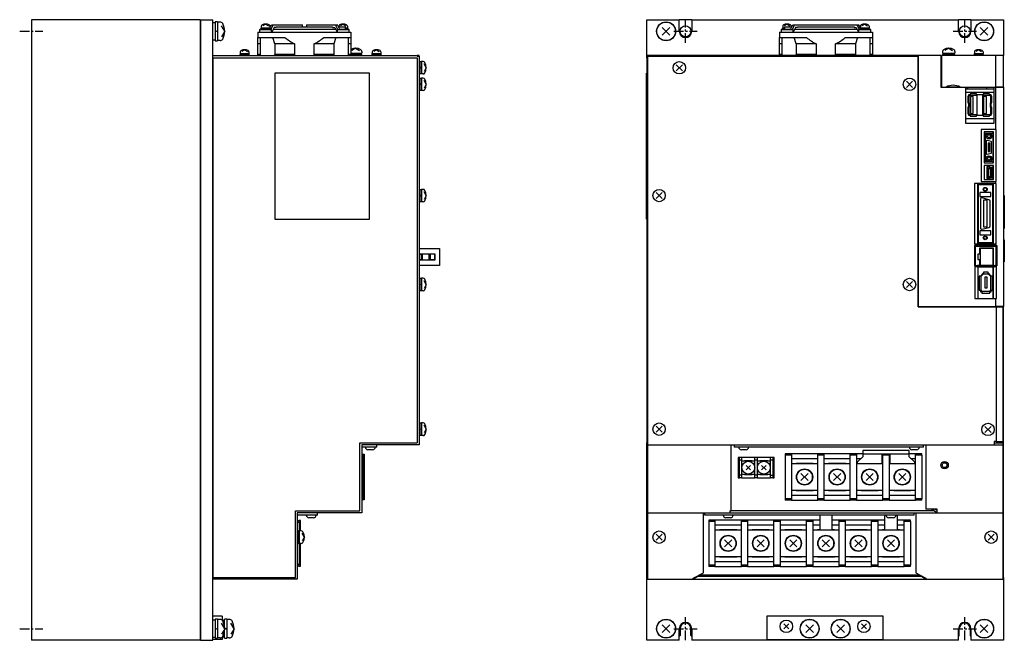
# Model space of a CAD drawing. Extents: x -429 to 927, y -716 to 287.
# Tile 1 of 3: x -429 to 206, y -392 to 8. Entities that reach past the tile are written whole.
import ezdxf

# ---------------------------------------------------------------- set-up
doc = ezdxf.new("R2010")
doc.units = 0
doc.linetypes.add('CENTER', pattern=[2, 1.25, -0.25, 0.25, -0.25])
for name, color, linetype in [('CENTER', 6, 'CENTER'), ('OUTLINE', 7, 'CONTINUOUS'), ('THIN_LINE', 6, 'CONTINUOUS')]:
    doc.layers.add(name, color=color, linetype=linetype)

msp = doc.modelspace()

# ---------------------------------------------------------------- linework, layer by layer
at = {"layer": 'CENTER', "ltscale": 5}
for p, q in [((0, -7.5), (0, 7.5)), ((180, -7.5), (180, 7.5)), ((-429.16, 0), (-414.16, 0)), ((-7.5, 0), (7.5, 0)), ((172.5, 0), (187.5, 0)), ((0, -392.5), (0, -377.5)), ((180, -392.5), (180, -377.5)), ((-429.16, -385), (-414.16, -385)), ((-7.5, -385), (7.5, -385)), ((172.5, -385), (187.5, -385))]:
    msp.add_line(p, q, dxfattribs=at)
at = {"layer": 'OUTLINE'}
for p, q in [((-312.86, 7.5), (-421.66, 7.5)), ((-421.66, 7.5), (-421.66, -392.5)), ((-312.86, 7.5), (-312.86, -392.5)), ((-312.66, 7.3), (-312.86, 7.3)), ((-312.66, 7.5), (-304.66, 7.5)), ((-312.66, 7.5), (-312.66, -392.5)), ((-304.66, -392.5), (-304.66, 7.5)), ((-25, 7.5), (-4, 7.5)), ((-25, -17.08), (-25, 7.5)), ((4, 7.5), (-4, 7.5)), ((-4, 0), (-4, 7.5)), ((4, 7.5), (176, 7.5)), ((4, 7.5), (4, 0)), ((184, 7.5), (176, 7.5)), ((176, 0), (176, 7.5)), ((184, 7.5), (205, 7.5)), ((184, 7.5), (184, 0)), ((205, 7.5), (205, -15.48)), ((-303.06, 5.5), (-304.66, 5.5)), ((-303.06, 6.1), (-303.06, -6.1)), ((-301.56, 6.1), (-303.06, 6.1)), ((-301.56, -0.43), (-303.06, 0.43)), ((-301.56, 6.1), (-301.56, -6.1)), ((-300.04, 6), (-301.56, 6)), ((-296.96, 0), (-299.06, 3.5)), ((-296.96, 0), (-299.06, -3.5)), ((-274.56, 1.12), (-266.76, 1.12)), ((-274.56, 1.12), (-274.56, -0.48)), ((-274.16, 1.62), (-267.16, 1.62)), ((-274.16, 1.62), (-274.16, 1.12)), ((-273.61, 2.32), (-267.71, 2.32)), ((-273.61, 2.32), (-273.61, 1.62)), ((-273.46, 3.29), (-273.46, 2.32)), ((-270.66, 4.72), (-272.46, 3.64)), ((-270.46, 2.32), (-270.86, 1.62)), ((-270.66, 4.72), (-268.86, 3.64)), ((-267.86, 3.29), (-267.86, 2.32)), ((-267.86, 2.92), (-267.53, 2.92)), ((-267.83, 2.32), (-266.94, 4.12)), ((-267.71, 1.62), (-267.71, 2.32)), ((-267.16, 1.39), (-265.81, 4.12)), ((-267.16, 1.12), (-267.16, 1.62)), ((-266.94, 4.12), (-265.81, 4.12)), ((-266.76, -0.48), (-266.76, 1.12)), ((-265.22, 2.52), (-266.71, -0.48)), ((-265.81, 4.12), (-248.68, 4.12)), ((-265.81, 1.32), (-225.52, 1.32)), ((-263.9, 2.52), (-265.22, 2.52)), ((-263.9, 2.92), (-227.43, 2.92)), ((-263.9, 2.92), (-263.9, 2.52)), ((-248.68, 4.12), (-246.96, 4.12)), ((-246.96, 2.92), (-246.96, 4.12)), ((-244.37, 4.12), (-242.65, 4.12)), ((-244.37, 4.12), (-244.37, 2.92)), ((-242.65, 4.12), (-225.52, 4.12)), ((-227.43, 2.92), (-227.43, 2.52)), ((-227.43, 2.52), (-226.11, 2.52)), ((-226.11, 2.52), (-224.62, -0.48)), ((-225.52, 4.12), (-224.39, 4.12)), ((-224.04, 1.12), (-225.52, 4.12)), ((-224.57, 1.12), (-216.77, 1.12)), ((-224.57, 1.12), (-224.57, -0.48)), ((-222.9, 1.12), (-224.39, 4.12)), ((-223.8, 2.92), (-219.06, 2.92)), ((-223.47, 3.29), (-223.47, 2.92)), ((-223, 1.32), (-219.06, 1.32)), ((-220.67, 4.72), (-222.47, 3.64)), ((-220.67, 4.72), (-218.87, 3.64)), ((-219.06, 1.32), (-219.06, 2.92)), ((-219.06, 2.32), (-217.72, 2.32)), ((-219.06, 1.62), (-217.17, 1.62)), ((-217.87, 3.29), (-217.87, 2.32)), ((-217.72, 1.62), (-217.72, 2.32)), ((-217.17, 1.12), (-217.17, 1.62)), ((-216.77, -0.48), (-216.77, 1.12)), ((-10.03, -2.47), (-14.97, 2.47)), ((-10.03, 2.47), (-14.97, -2.47)), ((61.6, 1.12), (69.4, 1.12)), ((61.6, 1.12), (61.6, -0.48)), ((62, 1.62), (63.9, 1.62)), ((62, 1.62), (62, 1.12)), ((62.55, 2.32), (63.9, 2.32)), ((62.55, 2.32), (62.55, 1.62)), ((62.7, 3.29), (62.7, 2.32)), ((65.5, 4.72), (63.7, 3.64)), ((63.9, 2.92), (68.63, 2.92)), ((63.9, 2.92), (63.9, 1.32)), ((63.9, 1.32), (67.84, 1.32)), ((65.5, 4.72), (67.3, 3.64)), ((67.74, 1.12), (69.22, 4.12)), ((68.3, 3.29), (68.3, 2.92)), ((68.87, 1.12), (70.36, 4.12)), ((69.22, 4.12), (70.36, 4.12)), ((69.4, -0.48), (69.4, 1.12)), ((70.95, 2.52), (69.46, -0.48)), ((70.35, 1.32), (110.65, 1.32)), ((70.36, 4.12), (87.49, 4.12)), ((72.27, 2.52), (70.95, 2.52)), ((72.27, 2.92), (108.73, 2.92)), ((72.27, 2.92), (72.27, 2.52)), ((87.49, 4.12), (93.51, 4.12)), ((93.51, 4.12), (110.64, 4.12)), ((108.73, 2.92), (108.73, 2.52)), ((108.73, 2.52), (110.05, 2.52)), ((110.05, 2.52), (111.54, -0.48)), ((110.64, 4.12), (111.78, 4.12)), ((112, 1.39), (110.64, 4.12)), ((111.6, 1.12), (119.4, 1.12)), ((111.6, 1.12), (111.6, -0.48)), ((112.67, 2.32), (111.78, 4.12)), ((112, 1.62), (119, 1.62)), ((112, 1.62), (112, 1.12)), ((112.37, 2.92), (112.7, 2.92)), ((112.55, 2.32), (118.45, 2.32)), ((112.55, 2.32), (112.55, 1.62)), ((112.7, 3.29), (112.7, 2.32)), ((115.5, 4.72), (113.7, 3.64)), ((115.7, 2.32), (115.29, 1.62)), ((115.5, 4.72), (117.3, 3.64)), ((118.3, 3.29), (118.3, 2.32)), ((118.45, 1.62), (118.45, 2.32)), ((119, 1.12), (119, 1.62)), ((119.4, -0.48), (119.4, 1.12)), ((194.97, -2.47), (190.03, 2.47)), ((194.97, 2.47), (190.03, -2.47)), ((-304.66, -5.5), (-303.06, -5.5)), ((-303.06, -6.1), (-301.56, -6.1)), ((-300.04, -6), (-301.56, -6)), ((-275.66, -0.48), (-270.66, -0.48)), ((-275.66, -0.48), (-275.66, -3.98)), ((-275.66, -7.98), (-275.66, -3.98)), ((-275.66, -3.98), (-270.66, -3.98)), ((-274.16, -3.98), (-274.16, -15.48)), ((-270.66, -0.48), (-220.66, -0.48)), ((-270.66, -3.98), (-258.16, -3.98)), ((-264.72, -7.98), (-266.04, -3.98)), ((-233.16, -3.98), (-220.66, -3.98)), ((-225.29, -3.98), (-226.61, -7.98)), ((-220.66, -0.48), (-215.66, -0.48)), ((-220.66, -3.98), (-215.66, -3.98)), ((-217.16, -15.48), (-217.16, -3.98)), ((-215.66, -0.48), (-215.66, -3.98)), ((-215.66, -3.98), (-215.66, -7.98)), ((60.5, -0.48), (65.5, -0.48)), ((60.5, -0.48), (60.5, -3.98)), ((60.5, -7.98), (60.5, -3.98)), ((60.5, -3.98), (65.5, -3.98)), ((62, -3.98), (62, -15.48)), ((65.5, -0.48), (115.5, -0.48)), ((65.5, -3.98), (78, -3.98)), ((71.44, -7.98), (70.13, -3.98)), ((103, -3.98), (115.5, -3.98)), ((110.87, -3.98), (109.56, -7.98)), ((115.5, -0.48), (120.5, -0.48)), ((115.5, -3.98), (120.5, -3.98)), ((119, -15.48), (119, -3.98)), ((120.5, -0.48), (120.5, -3.98)), ((120.5, -3.98), (120.5, -7.98)), ((-284.16, -11.88), (-285.96, -12.96)), ((-284.16, -11.88), (-282.36, -12.96)), ((-275.66, -14.98), (-275.66, -7.98)), ((-274.16, -7.98), (-275.66, -7.98)), ((-264.72, -7.98), (-264.72, -14.98)), ((-251.94, -7.98), (-264.72, -7.98)), ((-251.94, -7.98), (-251.94, -14.98)), ((-226.61, -7.98), (-239.39, -7.98)), ((-239.39, -14.98), (-239.39, -7.98)), ((-226.61, -7.98), (-226.61, -14.98)), ((-215.66, -7.98), (-217.16, -7.98)), ((-215.66, -7.98), (-215.66, -14.98)), ((-212.66, -10.88), (-215.13, -12.35)), ((-212.66, -10.88), (-210.2, -12.35)), ((-199.16, -11.88), (-200.96, -12.96)), ((-199.16, -11.88), (-197.36, -12.96)), ((60.5, -14.98), (60.5, -7.98)), ((62, -7.98), (60.5, -7.98)), ((71.44, -7.98), (71.44, -14.98)), ((84.22, -7.98), (71.44, -7.98)), ((84.22, -7.98), (84.22, -14.98)), ((109.56, -7.98), (96.78, -7.98)), ((96.78, -14.98), (96.78, -7.98)), ((109.56, -7.98), (109.56, -14.98)), ((120.5, -7.98), (119, -7.98)), ((120.5, -7.98), (120.5, -14.98)), ((169.7, -10.88), (167.23, -12.35)), ((169.7, -10.88), (172.17, -12.35)), ((189, -11.88), (187.2, -12.96)), ((189, -11.88), (190.8, -12.96)), ((-304.66, -15.48), (-172.86, -15.48)), ((-304.46, -17.08), (-304.66, -17.08)), ((-304.46, -17.08), (-172.86, -17.08)), ((-304.46, -352), (-304.46, -17.08)), ((-287.16, -14.98), (-284.16, -14.98)), ((-287.16, -14.98), (-287.16, -15.48)), ((-287.11, -14.28), (-281.21, -14.28)), ((-287.11, -14.28), (-287.11, -14.98)), ((-286.96, -13.31), (-286.96, -14.28)), ((-283.96, -14.28), (-284.37, -14.98)), ((-284.16, -14.98), (-281.16, -14.98)), ((-281.36, -13.31), (-281.36, -14.28)), ((-281.21, -14.98), (-281.21, -14.28)), ((-281.16, -15.48), (-281.16, -14.98)), ((-275.66, -15.48), (-275.66, -14.98)), ((-274.16, -14.98), (-275.66, -14.98)), ((-264.82, -15.48), (-264.72, -14.98)), ((-251.94, -14.98), (-264.72, -14.98)), ((-251.94, -14.98), (-252.46, -15.48)), ((-226.61, -14.98), (-239.39, -14.98)), ((-238.87, -15.48), (-239.39, -14.98)), ((-226.61, -14.98), (-226.51, -15.48)), ((-215.66, -14.98), (-217.16, -14.98)), ((-215.66, -13.98), (-208.66, -13.98)), ((-215.66, -14.98), (-212.66, -14.98)), ((-215.66, -14.98), (-215.66, -15.48)), ((-212.38, -13.98), (-212.95, -14.98)), ((-212.66, -14.98), (-208.66, -14.98)), ((-208.86, -14.98), (-208.86, -13.98)), ((-208.66, -12.94), (-208.66, -13.98)), ((-208.66, -15.48), (-208.66, -14.98)), ((-202.16, -14.98), (-199.16, -14.98)), ((-202.16, -14.98), (-202.16, -15.48)), ((-202.11, -14.28), (-196.21, -14.28)), ((-202.11, -14.28), (-202.11, -14.98)), ((-201.96, -13.31), (-201.96, -14.28)), ((-198.96, -14.28), (-199.37, -14.98)), ((-199.16, -14.98), (-196.16, -14.98)), ((-196.36, -13.31), (-196.36, -14.28)), ((-196.21, -14.98), (-196.21, -14.28)), ((-196.16, -15.48), (-196.16, -14.98)), ((-171.66, -15.48), (-172.86, -15.48)), ((-172.86, -15.98), (-172.86, -15.48)), ((-172.86, -15.98), (-171.66, -15.98)), ((-172.86, -17.08), (-172.86, -265.28)), ((-171.66, -15.98), (-171.66, -15.48)), ((-171.66, -15.98), (-171.66, -266.48)), ((-24.5, -17.08), (-25, -17.08)), ((-25, -17.08), (-25, -265.28)), ((-24.5, -15.98), (-24.5, -15.48)), ((150, -15.48), (-24.5, -15.48)), ((-24.5, -15.98), (150, -15.98)), ((-24.5, -15.98), (-24.5, -266.48)), ((60.5, -15.48), (60.5, -14.98)), ((62, -14.98), (60.5, -14.98)), ((71.35, -15.48), (71.44, -14.98)), ((84.22, -14.98), (71.44, -14.98)), ((84.22, -14.98), (83.7, -15.48)), ((109.56, -14.98), (96.78, -14.98)), ((97.29, -15.48), (96.78, -14.98)), ((109.56, -14.98), (109.65, -15.48)), ((120.5, -14.98), (119, -14.98)), ((120.5, -14.98), (120.5, -15.48)), ((150.2, -15.48), (150, -15.48)), ((150, -15.48), (150, -15.98)), ((150, -177.48), (150, -15.98)), ((150.2, -16.48), (150, -16.48)), ((164.5, -15.48), (150.2, -15.48)), ((150.2, -177.28), (150.2, -15.48)), ((164.5, -15.48), (164.5, -35.98)), ((165, -15.48), (165, -35.93)), ((200, -15.48), (165, -15.48)), ((165.7, -12.94), (165.7, -13.98)), ((165.7, -13.98), (169.7, -13.98)), ((165.7, -14.98), (173.7, -14.98)), ((165.7, -14.98), (165.7, -15.48)), ((165.9, -13.98), (165.9, -14.98)), ((169.99, -13.98), (169.41, -14.98)), ((169.7, -13.98), (173.7, -13.98)), ((173.5, -14.98), (173.5, -13.98)), ((173.7, -12.94), (173.7, -13.98)), ((173.7, -15.48), (173.7, -14.98)), ((186, -14.98), (192, -14.98)), ((186, -14.98), (186, -15.48)), ((186.05, -14.28), (189, -14.28)), ((186.05, -14.28), (186.05, -14.98)), ((186.2, -13.31), (186.2, -14.28)), ((189.2, -14.28), (188.8, -14.98)), ((189, -14.28), (191.95, -14.28)), ((191.8, -13.31), (191.8, -14.28)), ((191.95, -14.98), (191.95, -14.28)), ((192, -15.48), (192, -14.98)), ((205, -15.48), (200, -15.48)), ((200, -35.93), (200, -15.48)), ((205, -35.93), (205, -15.48)), ((-171.16, -19.48), (-171.66, -19.48)), ((-171.16, -19.48), (-171.16, -27.48)), ((-170.16, -19.68), (-171.16, -19.68)), ((-170.16, -23.77), (-171.16, -23.19)), ((-170.16, -19.48), (-170.16, -27.48)), ((-169.12, -19.48), (-170.16, -19.48)), ((-167.06, -23.48), (-168.54, -21.01)), ((-167.06, -23.48), (-168.54, -25.95)), ((-2.02, -21.5), (-5.98, -25.46)), ((-2.02, -25.46), (-5.98, -21.5)), ((165, -21.98), (164.5, -21.98)), ((-264.66, -26.98), (-264.66, -120.98)), ((-203.66, -26.98), (-264.66, -26.98)), ((-203.66, -120.98), (-203.66, -26.98)), ((-171.66, -27.48), (-171.16, -27.48)), ((-171.16, -30.18), (-171.66, -30.18)), ((-171.16, -27.28), (-170.16, -27.28)), ((-171.16, -30.18), (-171.16, -38.18)), ((-170.16, -30.38), (-171.16, -30.38)), ((-169.12, -27.48), (-170.16, -27.48)), ((-170.16, -30.18), (-170.16, -38.18)), ((-169.12, -30.18), (-170.16, -30.18)), ((-167.06, -34.18), (-168.54, -31.71)), ((-25.1, -26.98), (-25, -26.98)), ((-25.1, -120.98), (-25.1, -26.98)), ((-170.16, -34.47), (-171.16, -33.89)), ((-171.16, -37.98), (-170.16, -37.98)), ((-167.06, -34.18), (-168.54, -36.65)), ((146.38, -32.2), (142.42, -36.16)), ((146.38, -36.16), (142.42, -32.2)), ((164.5, -35.98), (180.4, -35.98)), ((165, -35.93), (168.01, -35.93)), ((166.12, -35.93), (166.12, -35.98)), ((167.11, -35.98), (167.11, -35.93)), ((176.99, -35.93), (168.01, -35.93)), ((176.99, -35.93), (200, -35.93)), ((177.72, -35.93), (177.72, -35.98)), ((178.18, -35.98), (178.18, -35.93)), ((178.99, -35.93), (178.99, -35.98)), ((179.44, -35.98), (179.44, -35.93)), ((180.26, -35.93), (180.26, -35.98)), ((180.4, -35.98), (180.4, -59.18)), ((180.4, -36.54), (180.71, -36.54)), ((180.4, -36.98), (194, -36.98)), ((180.71, -36.54), (180.71, -35.93)), ((181.53, -35.93), (181.53, -36.54)), ((181.53, -36.54), (181.98, -36.54)), ((181.98, -36.54), (181.98, -35.93)), ((185.3, -35.93), (185.3, -35.98)), ((185.3, -35.98), (192.3, -35.98)), ((192.3, -35.98), (192.3, -35.93)), ((194, -35.93), (194, -36.98)), ((194, -36.98), (199, -36.98)), ((199, -35.98), (200, -35.98)), ((199, -59.18), (199, -35.98)), ((199.53, -35.98), (199.53, -35.93)), ((205, -35.93), (200, -35.93)), ((200, -35.98), (205, -35.98)), ((200, -63.33), (200, -35.98)), ((203, -35.93), (203, -35.98)), ((205, -35.98), (205, -35.93)), ((205, -35.98), (205, -177.28)), ((-171.66, -38.18), (-171.16, -38.18)), ((-169.12, -38.18), (-170.16, -38.18)), ((199, -39.48), (180.4, -39.48)), ((182.91, -41.78), (181.91, -41.78)), ((181.91, -41.78), (181.91, -46.18)), ((182.51, -40.83), (182.51, -41.78)), ((183.47, -40.83), (182.51, -40.83)), ((183.47, -41.23), (182.91, -41.23)), ((182.91, -41.23), (182.91, -41.78)), ((182.91, -46.18), (182.91, -41.78)), ((187.47, -40.23), (183.47, -40.23)), ((183.47, -40.23), (183.47, -41.23)), ((183.47, -41.23), (187.47, -41.23)), ((185.45, -41.93), (183.61, -41.93)), ((183.61, -41.93), (183.61, -53.03)), ((185.45, -53.03), (185.45, -41.93)), ((187.47, -41.23), (187.47, -40.23)), ((191.97, -40.83), (187.47, -40.83)), ((188.03, -41.23), (187.47, -41.23)), ((188.03, -53.73), (188.03, -41.23)), ((191.97, -41.23), (191.41, -41.23)), ((191.41, -41.23), (191.41, -53.73)), ((191.97, -40.23), (191.97, -41.23)), ((195.97, -40.23), (191.97, -40.23)), ((191.97, -41.23), (195.97, -41.23)), ((192.11, -41.93), (192.11, -53.03)), ((193.95, -41.93), (192.11, -41.93)), ((193.95, -53.03), (193.95, -41.93)), ((195.97, -41.23), (195.97, -40.23)), ((196.93, -40.83), (195.97, -40.83)), ((196.53, -41.23), (195.97, -41.23)), ((196.53, -41.78), (196.53, -41.23)), ((196.53, -41.78), (196.53, -46.18)), ((197.53, -41.78), (196.53, -41.78)), ((196.93, -41.78), (196.93, -40.83)), ((197.53, -46.18), (197.53, -41.78)), ((181.91, -46.18), (182.91, -46.18)), ((182.91, -48.78), (181.91, -48.78)), ((181.91, -48.78), (181.91, -53.18)), ((182.51, -46.18), (182.51, -48.78)), ((182.91, -46.18), (182.91, -48.78)), ((182.91, -53.18), (182.91, -48.78)), ((196.53, -48.78), (196.53, -46.18)), ((196.53, -46.18), (197.53, -46.18)), ((197.53, -48.78), (196.53, -48.78)), ((196.53, -48.78), (196.53, -53.18)), ((196.93, -48.78), (196.93, -46.18)), ((197.53, -53.18), (197.53, -48.78)), ((180.4, -56.08), (199, -56.08)), ((181.91, -53.18), (182.91, -53.18)), ((182.51, -53.18), (182.51, -54.13)), ((182.51, -54.13), (183.47, -54.13)), ((182.91, -53.18), (182.91, -53.73)), ((182.91, -53.73), (183.47, -53.73)), ((187.47, -53.73), (183.47, -53.73)), ((183.47, -53.73), (183.47, -54.73)), ((183.47, -54.73), (187.47, -54.73)), ((183.61, -53.03), (185.45, -53.03)), ((187.47, -53.73), (188.03, -53.73)), ((187.47, -54.73), (187.47, -53.73)), ((187.47, -54.13), (191.97, -54.13)), ((191.41, -53.73), (191.97, -53.73)), ((191.97, -53.73), (191.97, -54.73)), ((195.97, -53.73), (191.97, -53.73)), ((191.97, -54.73), (195.97, -54.73)), ((192.11, -53.03), (193.95, -53.03)), ((195.97, -53.73), (196.53, -53.73)), ((195.97, -54.73), (195.97, -53.73)), ((195.97, -54.13), (196.93, -54.13)), ((196.53, -53.73), (196.53, -53.18)), ((196.53, -53.18), (197.53, -53.18)), ((196.93, -54.13), (196.93, -53.18)), ((180.4, -59.18), (199, -59.18)), ((190.6, -63.33), (190.6, -96.78)), ((200, -63.33), (190.6, -63.33)), ((200.3, -63.33), (200, -63.33)), ((200.3, -96.78), (200.3, -63.33)), ((192.5, -64.78), (192.5, -84.78)), ((198.5, -64.78), (192.5, -64.78)), ((198.1, -65.78), (193.1, -65.78)), ((193.1, -65.78), (193.1, -83.78)), ((198.1, -64.78), (198.1, -84.78)), ((198.5, -84.78), (198.5, -64.78)), ((193.85, -70.88), (193.85, -78.68)), ((196.98, -71.07), (194.48, -70.4)), ((195.1, -72.03), (195.1, -77.53)), ((196.1, -72.03), (195.1, -72.03)), ((196.1, -77.53), (196.1, -72.03)), ((197.35, -78.01), (197.35, -71.55)), ((194.48, -79.16), (196.98, -78.49)), ((195.1, -77.53), (196.1, -77.53)), ((192.5, -84.78), (198.5, -84.78)), ((192.5, -86.58), (192.5, -95.58)), ((198.5, -86.58), (192.5, -86.58)), ((193.1, -83.78), (198.1, -83.78)), ((196.08, -87.23), (194.22, -87.23)), ((194.22, -87.23), (194.22, -94.93)), ((195.9, -87.63), (194.62, -87.63)), ((194.62, -87.63), (194.62, -94.53)), ((195.41, -88.58), (195.41, -93.58)), ((196.91, -88.58), (195.41, -88.58)), ((196.4, -88.18), (195.9, -87.63)), ((196.58, -87.78), (196.08, -87.23)), ((197.7, -88.18), (196.4, -88.18)), ((198.1, -87.78), (196.58, -87.78)), ((196.91, -93.58), (196.91, -88.58)), ((197.7, -93.98), (197.7, -88.18)), ((198.1, -86.58), (198.1, -87.78)), ((198.1, -94.38), (198.1, -87.78)), ((198.5, -95.58), (198.5, -86.58)), ((194.22, -94.93), (196.08, -94.93)), ((194.62, -94.53), (195.9, -94.53)), ((195.41, -93.58), (196.91, -93.58)), ((195.9, -94.53), (196.4, -93.98)), ((196.08, -94.93), (196.58, -94.38)), ((196.4, -93.98), (197.7, -93.98)), ((196.58, -94.38), (198.1, -94.38)), ((198.1, -94.38), (198.1, -95.58)), ((186.3, -98.08), (186.3, -136.88)), ((200, -98.08), (186.3, -98.08)), ((188.25, -98.08), (188.25, -136.88)), ((198, -98.88), (188.6, -98.88)), ((188.6, -98.88), (188.6, -136.08)), ((190.6, -96.78), (200, -96.78)), ((192.5, -95.58), (198.5, -95.58)), ((198, -98.08), (198, -98.88)), ((198, -136.08), (198, -98.88)), ((198.55, -136.88), (198.55, -98.08)), ((200, -96.78), (200.3, -96.78)), ((200, -98.08), (200, -96.78)), ((200.3, -98.08), (200, -98.08)), ((200.3, -136.88), (200.3, -98.08)), ((-171.16, -101.86), (-171.66, -101.86)), ((-171.16, -101.86), (-171.16, -109.86)), ((-170.16, -102.06), (-171.16, -102.06)), ((-170.16, -106.15), (-171.16, -105.57)), ((-170.16, -101.86), (-170.16, -109.86)), ((-169.12, -101.86), (-170.16, -101.86)), ((-167.06, -105.86), (-168.54, -103.39)), ((-167.06, -105.86), (-168.54, -108.33)), ((-15.02, -103.88), (-18.98, -107.84)), ((-15.02, -107.84), (-18.98, -103.88)), ((189.65, -103.88), (189.65, -106.38)), ((196.75, -103.88), (189.65, -103.88)), ((189.65, -106.38), (196.75, -106.38)), ((195.61, -108.56), (191.31, -107.41)), ((196.75, -106.38), (196.75, -103.88)), ((205, -105.88), (205.5, -105.88)), ((205.5, -105.88), (205.5, -126.98)), ((-171.66, -109.86), (-171.16, -109.86)), ((-171.16, -109.66), (-170.16, -109.66)), ((-169.12, -109.86), (-170.16, -109.86)), ((190.05, -108.38), (190.05, -126.58)), ((194.35, -108.88), (192.05, -108.88)), ((192.05, -108.88), (192.05, -126.08)), ((194.35, -126.08), (194.35, -108.88)), ((196.35, -125.43), (196.35, -109.53)), ((-264.66, -120.98), (-203.66, -120.98)), ((-25.1, -120.98), (-25, -120.98)), ((191.31, -127.55), (195.61, -126.4)), ((192.05, -126.08), (194.35, -126.08)), ((189.65, -128.58), (189.65, -131.08)), ((196.75, -128.58), (189.65, -128.58)), ((189.65, -131.08), (196.75, -131.08)), ((196.75, -131.08), (196.75, -128.58)), ((205, -126.98), (205.5, -126.98)), ((186.22, -138.13), (186.22, -151.23)), ((200, -138.13), (186.22, -138.13)), ((186.3, -136.88), (200, -136.88)), ((186.72, -138.63), (186.72, -150.9)), ((200.32, -138.63), (186.72, -138.63)), ((188.6, -136.08), (198, -136.08)), ((198, -136.08), (198, -136.88)), ((200, -136.88), (200.3, -136.88)), ((200, -138.13), (200, -136.88)), ((200.75, -138.13), (200, -138.13)), ((200.32, -150.9), (200.32, -138.63)), ((200.75, -138.13), (200.75, -151.23)), ((205, -134.48), (205.5, -134.48)), ((205.5, -134.48), (205.5, -148.48)), ((-171.66, -141.76), (-171.46, -141.76)), ((-171.66, -143.66), (-170.46, -143.66)), ((-171.46, -139.91), (-158.66, -139.91)), ((-171.46, -143.56), (-171.46, -139.91)), ((-171.46, -143.56), (-171.46, -143.66)), ((-161.46, -143.56), (-171.46, -143.56)), ((-170.46, -143.66), (-169.66, -143.66)), ((-170.46, -143.66), (-170.46, -147.16)), ((-169.66, -143.66), (-169.66, -147.16)), ((-164.66, -143.66), (-165.46, -143.66)), ((-165.46, -143.66), (-165.46, -147.16)), ((-161.76, -143.66), (-164.66, -143.66)), ((-164.66, -143.66), (-164.66, -147.16)), ((-161.46, -143.66), (-161.76, -143.66)), ((-161.76, -143.66), (-161.76, -147.16)), ((-161.46, -147.26), (-161.46, -143.56)), ((-158.66, -139.91), (-158.66, -150.91)), ((190.04, -143.66), (188.44, -143.66)), ((188.44, -143.66), (188.44, -147.16)), ((198.51, -139.65), (189.51, -139.65)), ((189.51, -139.65), (189.51, -143.66)), ((190.04, -139.91), (190.04, -150.91)), ((198.04, -139.91), (190.04, -139.91)), ((198, -139.65), (198, -139.91)), ((198.04, -139.91), (198.04, -150.91)), ((198.51, -150.9), (198.51, -139.65)), ((-171.66, -147.16), (-170.46, -147.16)), ((-171.66, -148.06), (-171.46, -148.06)), ((-171.66, -149.06), (-171.46, -149.06)), ((-171.46, -147.16), (-171.46, -147.26)), ((-171.46, -147.26), (-161.46, -147.26)), ((-171.46, -150.91), (-171.46, -147.26)), ((-158.66, -150.91), (-171.46, -150.91)), ((-170.46, -147.16), (-169.66, -147.16)), ((-165.46, -147.16), (-164.66, -147.16)), ((-164.66, -147.16), (-161.76, -147.16)), ((-161.76, -147.16), (-161.46, -147.16)), ((186.22, -151.23), (188.2, -151.23)), ((188.2, -151.88), (186.5, -151.88)), ((186.5, -151.88), (186.5, -172.23)), ((186.72, -150.9), (188.2, -150.9)), ((190.04, -150.9), (188.2, -150.9)), ((188.2, -150.9), (188.2, -151.23)), ((188.2, -151.23), (198.96, -151.23)), ((188.2, -151.23), (188.2, -151.88)), ((188.2, -151.88), (198.96, -151.88)), ((188.42, -151.88), (188.42, -172.23)), ((188.44, -147.16), (190.04, -147.16)), ((189.51, -147.16), (189.51, -150.9)), ((198.04, -150.91), (190.04, -150.91)), ((198, -151.88), (198, -172.23)), ((198.96, -150.9), (198.04, -150.9)), ((198.56, -172.23), (198.56, -151.88)), ((198.96, -151.23), (198.96, -150.9)), ((198.96, -150.9), (200.32, -150.9)), ((198.96, -151.23), (200, -151.23)), ((198.96, -151.88), (198.96, -151.23)), ((200, -151.88), (198.96, -151.88)), ((200, -151.23), (200.75, -151.23)), ((200, -151.88), (200, -151.23)), ((200.47, -151.88), (200, -151.88)), ((200.47, -172.23), (200.47, -151.88)), ((205, -148.48), (205.5, -148.48)), ((190.5, -157.88), (189.4, -157.88)), ((189.4, -157.88), (189.4, -166.88)), ((191.93, -155.88), (190.1, -157.71)), ((190.1, -157.71), (190.1, -157.88)), ((192.1, -156.28), (190.5, -157.88)), ((190.5, -166.88), (190.5, -157.88)), ((192.1, -155.88), (191.93, -155.88)), ((195.1, -155.18), (192.1, -155.18)), ((192.1, -155.18), (192.1, -156.28)), ((192.1, -156.28), (195.1, -156.28)), ((194.35, -158.48), (192.85, -158.48)), ((192.85, -158.48), (192.85, -165.38)), ((194.35, -165.38), (194.35, -158.48)), ((195.1, -156.28), (195.1, -155.18)), ((195.27, -155.88), (195.1, -155.88)), ((196.7, -157.88), (195.1, -156.28)), ((197.1, -157.71), (195.27, -155.88)), ((196.7, -157.88), (196.7, -166.88)), ((197.8, -157.88), (196.7, -157.88)), ((197.1, -157.88), (197.1, -157.71)), ((197.8, -166.88), (197.8, -157.88)), ((-171.16, -159.18), (-171.66, -159.18)), ((-171.16, -159.18), (-171.16, -167.18)), ((-170.16, -159.38), (-171.16, -159.38)), ((-170.16, -163.47), (-171.16, -162.89)), ((-170.16, -159.18), (-170.16, -167.18)), ((-169.12, -159.18), (-170.16, -159.18)), ((-167.06, -163.18), (-168.54, -160.71)), ((-167.06, -163.18), (-168.54, -165.65)), ((146.38, -161.2), (142.42, -165.16)), ((146.38, -165.16), (142.42, -161.2)), ((-171.66, -167.18), (-171.16, -167.18)), ((-171.16, -166.98), (-170.16, -166.98)), ((-169.12, -167.18), (-170.16, -167.18)), ((189.4, -166.88), (190.5, -166.88)), ((190.1, -166.88), (190.1, -167.98)), ((190.1, -167.98), (191, -167.98)), ((190.5, -166.88), (190.5, -167.58)), ((190.5, -167.58), (191, -167.58)), ((191, -167.58), (191, -168.68)), ((196.2, -167.58), (191, -167.58)), ((191, -168.68), (196.2, -168.68)), ((192.85, -165.38), (194.35, -165.38)), ((196.2, -167.58), (196.7, -167.58)), ((196.2, -168.68), (196.2, -167.58)), ((196.2, -167.98), (197.1, -167.98)), ((196.7, -167.58), (196.7, -166.88)), ((196.7, -166.88), (197.8, -166.88)), ((197.1, -167.98), (197.1, -166.88)), ((150, -177.48), (200.26, -177.48)), ((150.2, -177.28), (200, -177.28)), ((186.5, -172.23), (200, -172.23)), ((200, -172.23), (200.47, -172.23)), ((200, -177.28), (200, -172.23)), ((205, -177.28), (200, -177.28)), ((200.26, -177.48), (204.5, -177.48)), ((200.26, -177.48), (200.26, -264.38)), ((201.28, -177.48), (201.28, -177.28)), ((204, -177.28), (204, -177.48)), ((204.5, -177.48), (205, -177.48)), ((204.5, -177.48), (204.5, -264.38)), ((205, -177.48), (205, -177.28)), ((205, -242.7), (205, -177.48)), ((204.5, -242.7), (205, -242.7)), ((205, -265.28), (205, -242.7)), ((-171.16, -252.4), (-171.66, -252.4)), ((-171.16, -252.4), (-171.16, -260.4)), ((-170.16, -252.6), (-171.16, -252.6)), ((-170.16, -252.4), (-170.16, -260.4)), ((-169.12, -252.4), (-170.16, -252.4)), ((-170.16, -256.69), (-171.16, -256.11)), ((-171.16, -260.2), (-170.16, -260.2)), ((-167.06, -256.4), (-168.54, -253.93)), ((-167.06, -256.4), (-168.54, -258.87)), ((-15.02, -254.42), (-18.98, -258.38)), ((-15.02, -258.38), (-18.98, -254.42)), ((196.98, -254.6), (193.02, -258.56)), ((196.98, -258.56), (193.02, -254.6)), ((-209.86, -309.08), (-209.86, -265.28)), ((-209.86, -265.28), (-172.86, -265.28)), ((-208.66, -266.48), (-208.66, -310.28)), ((-171.66, -266.48), (-208.66, -266.48)), ((-198.96, -267.98), (-198.96, -266.48)), ((-171.66, -260.4), (-171.16, -260.4)), ((-171.66, -260.58), (-171.16, -260.58)), ((-171.16, -260.38), (-171.16, -260.58)), ((-171.16, -260.38), (-170.16, -260.38)), ((-170.16, -260.38), (-170.16, -260.58)), ((-169.12, -260.4), (-170.16, -260.4)), ((-169.12, -260.58), (-170.16, -260.58)), ((-25, -309.08), (-25, -265.28)), ((-24.5, -265.28), (-25, -265.28)), ((-24.5, -266.48), (-24.5, -310.28)), ((-24.5, -266.48), (199, -266.48)), ((29.5, -309.08), (29.5, -266.48)), ((31.5, -267.98), (31.5, -266.48)), ((153.5, -267.98), (153.5, -266.48)), ((155, -266.48), (155, -308.08)), ((199, -264.38), (199, -266.48)), ((200.26, -264.38), (199, -264.38)), ((199, -265.28), (204.5, -265.28)), ((199, -266.48), (204.5, -266.48)), ((200.26, -264.38), (204.5, -264.38)), ((204.5, -265.28), (205, -265.28)), ((204.5, -265.28), (204.5, -266.48)), ((204.5, -266.48), (204.5, -310.28)), ((205, -309.08), (205, -265.28)), ((-198.96, -267.98), (-208.66, -267.98)), ((-208.66, -272.58), (-208.31, -272.45)), ((-208.31, -272.45), (-207.16, -272.45)), ((-207.16, -272.45), (-207.16, -302.05)), ((-201.66, -269.68), (-204.66, -269.68)), ((153.5, -267.98), (31.5, -267.98)), ((39, -269.68), (36, -269.68)), ((64.25, -272.25), (64.25, -273.25)), ((68.25, -272.25), (64.25, -272.25)), ((85.25, -272.25), (68.25, -272.25)), ((68.25, -272.25), (68.25, -273.25)), ((85.25, -273.25), (85.25, -272.25)), ((89.25, -272.25), (85.25, -272.25)), ((106.25, -272.25), (89.25, -272.25)), ((89.25, -272.25), (89.25, -273.25)), ((106.25, -273.25), (106.25, -272.25)), ((110.25, -272.25), (106.25, -272.25)), ((114.25, -272.25), (110.25, -272.25)), ((110.25, -272.25), (110.25, -273.25)), ((144.25, -270.15), (114.25, -270.15)), ((114.25, -270.15), (114.25, -272.25)), ((114.25, -272.25), (114.25, -274.25)), ((114.25, -272.25), (127.25, -272.25)), ((126.75, -278.75), (126.75, -272.25)), ((127.25, -273.25), (127.25, -272.25)), ((127.25, -272.25), (131.25, -272.25)), ((131.25, -272.25), (144.25, -272.25)), ((131.25, -272.25), (131.25, -273.25)), ((131.75, -272.25), (131.75, -278.75)), ((144.25, -272.25), (144.25, -270.15)), ((148.25, -272.25), (144.25, -272.25)), ((144.25, -274.25), (144.25, -272.25)), ((149, -269.68), (146, -269.68)), ((148.25, -273.25), (148.25, -272.25)), ((152.25, -272.25), (148.25, -272.25)), ((152.25, -273.25), (152.25, -272.25)), ((-208.66, -273.65), (-207.96, -273.25)), ((-208.16, -273.25), (-208.66, -273.44)), ((-207.96, -273.25), (-208.16, -273.25)), ((-207.96, -273.25), (-207.96, -301.25)), ((-207.96, -301.25), (-207.96, -273.25)), ((34.8, -274.74), (33.9, -274.74)), ((33.9, -274.74), (33.9, -287.74)), ((34.8, -276.44), (34.8, -274.74)), ((36.2, -274.74), (34.8, -274.74)), ((36.2, -276.44), (34.8, -276.44)), ((34.8, -286.04), (34.8, -276.44)), ((44.8, -274.74), (36.2, -274.74)), ((36.2, -274.74), (36.2, -276.44)), ((36.2, -276.44), (36.2, -286.04)), ((44.8, -276.99), (36.2, -276.99)), ((43, -276.84), (38, -276.84)), ((38, -276.84), (38, -276.99)), ((43, -276.99), (43, -276.84)), ((44.8, -276.44), (44.8, -274.74)), ((46.2, -274.74), (44.8, -274.74)), ((44.8, -286.04), (44.8, -276.44)), ((46.2, -276.44), (44.8, -276.44)), ((54.8, -274.74), (46.2, -274.74)), ((46.2, -274.74), (46.2, -276.44)), ((46.2, -276.44), (46.2, -286.04)), ((54.8, -276.99), (46.2, -276.99)), ((48, -276.84), (48, -276.99)), ((53, -276.84), (48, -276.84)), ((53, -276.99), (53, -276.84)), ((54.8, -276.44), (54.8, -274.74)), ((56.2, -274.74), (54.8, -274.74)), ((54.8, -286.04), (54.8, -276.44)), ((56.2, -276.44), (54.8, -276.44)), ((57.1, -274.74), (56.2, -274.74)), ((56.2, -274.74), (56.2, -276.44)), ((56.2, -276.44), (56.2, -286.04)), ((57.1, -287.74), (57.1, -274.74)), ((64.25, -273.25), (64.25, -301.25)), ((68.25, -273.25), (64.25, -273.25)), ((68.25, -273.25), (68.25, -301.25)), ((85.25, -275.45), (68.25, -275.45)), ((85.25, -278.75), (68.25, -278.75)), ((71.25, -278.5), (71.25, -278.75)), ((82.25, -278.5), (71.25, -278.5)), ((82.25, -278.75), (82.25, -278.5)), ((89.25, -273.25), (85.25, -273.25)), ((85.25, -301.25), (85.25, -273.25)), ((89.25, -273.25), (89.25, -301.25)), ((106.25, -275.45), (89.25, -275.45)), ((106.25, -278.75), (89.25, -278.75)), ((103.25, -278.5), (92.25, -278.5)), ((92.25, -278.5), (92.25, -278.75)), ((103.25, -278.75), (103.25, -278.5)), ((106.25, -301.25), (106.25, -273.25)), ((110.25, -273.25), (106.25, -273.25)), ((110.25, -273.25), (110.25, -301.25)), ((113.05, -275.45), (110.25, -275.45)), ((127.25, -278.75), (110.25, -278.75)), ((114.25, -274.25), (110.75, -277.75)), ((110.75, -277.75), (110.75, -278.75)), ((127.25, -275.45), (126.75, -275.45)), ((127.25, -301.25), (127.25, -273.25)), ((131.25, -273.25), (127.25, -273.25)), ((131.25, -273.25), (131.25, -301.25)), ((131.75, -275.45), (131.25, -275.45)), ((148.25, -278.75), (131.25, -278.75)), ((147.75, -277.75), (144.25, -274.25)), ((148.25, -275.45), (145.45, -275.45)), ((147.75, -278.75), (147.75, -277.75)), ((152.25, -273.25), (148.25, -273.25)), ((148.25, -301.25), (148.25, -273.25)), ((152.25, -273.25), (152.25, -301.25)), ((36.2, -285.49), (44.8, -285.49)), ((38, -285.49), (38, -285.64)), ((41.98, -282.73), (39.02, -279.76)), ((41.98, -279.76), (39.02, -282.73)), ((43, -285.64), (43, -285.49)), ((46.2, -285.49), (54.8, -285.49)), ((48, -285.49), (48, -285.64)), ((51.98, -282.73), (49.02, -279.76)), ((51.98, -279.76), (49.02, -282.73)), ((53, -285.64), (53, -285.49)), ((79.05, -289.55), (74.45, -284.95)), ((79.05, -284.95), (74.45, -289.55)), ((100.05, -289.55), (95.45, -284.95)), ((100.05, -284.95), (95.45, -289.55)), ((121.05, -289.55), (116.45, -284.95)), ((121.05, -284.95), (116.45, -289.55)), ((142.05, -289.55), (137.45, -284.95)), ((142.05, -284.95), (137.45, -289.55)), ((33.9, -287.74), (34.8, -287.74)), ((34.8, -287.74), (34.8, -286.04)), ((36.2, -286.04), (34.8, -286.04)), ((36.2, -287.74), (34.8, -287.74)), ((36.2, -286.04), (36.2, -287.74)), ((36.2, -287.74), (44.8, -287.74)), ((38, -285.64), (43, -285.64)), ((44.8, -287.74), (44.8, -286.04)), ((46.2, -286.04), (44.8, -286.04)), ((46.2, -287.74), (44.8, -287.74)), ((46.2, -286.04), (46.2, -287.74)), ((46.2, -287.74), (54.8, -287.74)), ((48, -285.64), (53, -285.64)), ((54.8, -287.74), (54.8, -286.04)), ((54.8, -286.04), (56.2, -286.04)), ((56.2, -287.74), (54.8, -287.74)), ((56.2, -286.04), (56.2, -287.74)), ((56.2, -287.74), (57.1, -287.74)), ((68.25, -295.75), (85.25, -295.75)), ((71.25, -295.75), (71.25, -296)), ((71.25, -296), (82.25, -296)), ((82.25, -296), (82.25, -295.75)), ((89.25, -295.75), (106.25, -295.75)), ((92.25, -295.75), (92.25, -296)), ((92.25, -296), (103.25, -296)), ((103.25, -296), (103.25, -295.75)), ((110.25, -295.75), (127.25, -295.75)), ((113.25, -295.75), (113.25, -296)), ((113.25, -296), (124.25, -296)), ((124.25, -296), (124.25, -295.75)), ((131.25, -295.75), (148.25, -295.75)), ((134.25, -295.75), (134.25, -296)), ((134.25, -296), (145.25, -296)), ((145.25, -296), (145.25, -295.75)), ((-207.96, -301.25), (-208.66, -300.85)), ((-208.66, -301.06), (-208.16, -301.25)), ((-208.31, -302.05), (-208.66, -301.92)), ((-207.16, -302.05), (-208.31, -302.05)), ((-208.16, -301.25), (-207.96, -301.25)), ((64.25, -301.25), (64.25, -302.25)), ((68.25, -301.25), (64.25, -301.25)), ((68.25, -302.25), (64.25, -302.25)), ((68.25, -299.05), (85.25, -299.05)), ((68.25, -301.25), (68.25, -302.25)), ((68.25, -302.25), (85.25, -302.25)), ((85.25, -302.25), (85.25, -301.25)), ((89.25, -301.25), (85.25, -301.25)), ((89.25, -302.25), (85.25, -302.25)), ((89.25, -299.05), (106.25, -299.05)), ((89.25, -301.25), (89.25, -302.25)), ((89.25, -302.25), (106.25, -302.25)), ((106.25, -302.25), (106.25, -301.25)), ((110.25, -301.25), (106.25, -301.25)), ((110.25, -302.25), (106.25, -302.25)), ((110.25, -299.05), (127.25, -299.05)), ((110.25, -301.25), (110.25, -302.25)), ((110.25, -302.25), (127.25, -302.25)), ((127.25, -302.25), (127.25, -301.25)), ((131.25, -301.25), (127.25, -301.25)), ((131.25, -302.25), (127.25, -302.25)), ((131.25, -299.05), (148.25, -299.05)), ((131.25, -301.25), (131.25, -302.25)), ((131.25, -302.25), (148.25, -302.25)), ((148.25, -302.25), (148.25, -301.25)), ((152.25, -301.25), (148.25, -301.25)), ((152.25, -302.25), (148.25, -302.25)), ((152.25, -302.25), (152.25, -301.25)), ((-251.46, -352), (-251.46, -309.08)), ((-251.46, -309.08), (-209.86, -309.08)), ((-250.26, -310.28), (-250.26, -353)), ((-208.66, -310.28), (-250.26, -310.28)), ((-237.16, -311.78), (-237.16, -310.28)), ((-25, -352), (-25, -309.08)), ((-24.5, -309.08), (-25, -309.08)), ((-24.5, -310.28), (-24.5, -353)), ((-24.5, -310.28), (28.6, -310.28)), ((11.5, -349), (11.5, -310.28)), ((12.5, -311.78), (12.5, -310.28)), ((28.6, -309.08), (29.5, -309.08)), ((28.6, -309.08), (28.6, -310.28)), ((28.6, -310.28), (162.2, -310.28)), ((160.12, -309.08), (29.5, -309.08)), ((147.5, -311.78), (147.5, -310.28)), ((148.5, -310.28), (148.5, -349)), ((154.94, -306.09), (155, -305.98)), ((155, -306.12), (154.94, -306.09)), ((162.2, -308.08), (155, -308.08)), ((162.2, -310.28), (158.39, -308.08)), ((160.79, -308.08), (162.2, -308.89)), ((162.2, -310.28), (162.2, -308.08)), ((162.2, -310.28), (204.5, -310.28)), ((204.5, -309.08), (205, -309.08)), ((204.5, -310.28), (204.5, -353)), ((205, -352), (205, -309.08)), ((-237.16, -311.78), (-250.26, -311.78)), ((-249.31, -315.2), (-250.26, -315.56)), ((-250.26, -316.75), (-248.96, -316)), ((-250.26, -316.41), (-249.16, -316)), ((-248.16, -315.2), (-249.31, -315.2)), ((-249.16, -316), (-248.96, -316)), ((-248.96, -316), (-248.96, -322.2)), ((-248.96, -316), (-248.96, -322.2)), ((-248.16, -322), (-248.16, -315.2)), ((-239.76, -313.48), (-242.76, -313.48)), ((147.5, -311.78), (12.5, -311.78)), ((15, -315), (15, -316)), ((19, -315), (15, -315)), ((15, -316), (15, -344)), ((19, -316), (15, -316)), ((36, -315), (19, -315)), ((19, -315), (19, -316)), ((19, -316), (19, -344)), ((29, -313.48), (26, -313.48)), ((36, -316), (36, -315)), ((40, -315), (36, -315)), ((36, -344), (36, -316)), ((40, -316), (36, -316)), ((57, -315), (40, -315)), ((40, -315), (40, -316)), ((40, -316), (40, -344)), ((57, -316), (57, -315)), ((61, -315), (57, -315)), ((61, -316), (57, -316)), ((57, -344), (57, -316)), ((78, -315), (61, -315)), ((61, -315), (61, -316)), ((61, -316), (61, -344)), ((78, -316), (78, -315)), ((82, -315), (78, -315)), ((78, -344), (78, -316)), ((82, -316), (78, -316)), ((86.5, -315), (82, -315)), ((82, -315), (82, -316)), ((82, -316), (82, -344)), ((86.5, -311.78), (86.5, -321.5)), ((94.5, -321.5), (94.5, -311.78)), ((99, -315), (94.5, -315)), ((99, -316), (99, -315)), ((103, -315), (99, -315)), ((99, -344), (99, -316)), ((103, -316), (99, -316)), ((120, -315), (103, -315)), ((103, -315), (103, -316)), ((103, -316), (103, -344)), ((120, -316), (120, -315)), ((124, -315), (120, -315)), ((120, -344), (120, -316)), ((124, -316), (120, -316)), ((128.25, -315), (124, -315)), ((124, -315), (124, -316)), ((124, -316), (124, -344)), ((128.25, -311.78), (128.25, -321.5)), ((134, -313.48), (131, -313.48)), ((136.75, -321.5), (136.75, -311.78)), ((141, -315), (136.75, -315)), ((141, -316), (141, -315)), ((145, -315), (141, -315)), ((141, -344), (141, -316)), ((145, -316), (141, -316)), ((145, -316), (145, -315)), ((145, -316), (145, -344)), ((-249.76, -322), (-250.26, -322)), ((-249.76, -326), (-249.76, -322)), ((-248.76, -322.2), (-249.76, -322.2)), ((-248.76, -326), (-248.76, -322)), ((-247.72, -322), (-248.76, -322)), ((-245.66, -326), (-247.14, -323.53)), ((36, -318.2), (19, -318.2)), ((36, -321.5), (19, -321.5)), ((22, -321.25), (22, -321.5)), ((33, -321.25), (22, -321.25)), ((33, -321.5), (33, -321.25)), ((57, -318.2), (40, -318.2)), ((57, -321.5), (40, -321.5)), ((54, -321.25), (43, -321.25)), ((43, -321.25), (43, -321.5)), ((54, -321.5), (54, -321.25)), ((78, -318.2), (61, -318.2)), ((78, -321.5), (61, -321.5)), ((64, -321.25), (64, -321.5)), ((75, -321.25), (64, -321.25)), ((75, -321.5), (75, -321.25)), ((86.5, -318.2), (82, -318.2)), ((99, -321.5), (82, -321.5)), ((86.5, -321.25), (85, -321.25)), ((85, -321.25), (85, -321.5)), ((99, -318.2), (94.5, -318.2)), ((96, -321.25), (94.5, -321.25)), ((96, -321.5), (96, -321.25)), ((120, -318.2), (103, -318.2)), ((120, -321.5), (103, -321.5)), ((117, -321.25), (106, -321.25)), ((106, -321.25), (106, -321.5)), ((117, -321.5), (117, -321.25)), ((128.25, -318.2), (124, -318.2)), ((141, -321.5), (124, -321.5)), ((127, -321.25), (127, -321.5)), ((128.25, -321.25), (127, -321.25)), ((141, -318.2), (136.75, -318.2)), ((138, -321.25), (136.75, -321.25)), ((138, -321.5), (138, -321.25)), ((-250.26, -330), (-249.76, -330)), ((-248.76, -326.29), (-249.76, -325.71)), ((-249.76, -330), (-249.76, -326)), ((-249.76, -329.8), (-248.76, -329.8)), ((-248.96, -329.8), (-248.96, -344)), ((-248.96, -329.8), (-248.96, -344)), ((-248.76, -330), (-248.76, -326)), ((-247.72, -330), (-248.76, -330)), ((-248.16, -344.8), (-248.16, -330)), ((-245.66, -326), (-247.14, -328.47)), ((-15.02, -324.02), (-18.98, -327.98)), ((-15.02, -327.98), (-18.98, -324.02)), ((29.8, -332.3), (25.2, -327.7)), ((29.8, -327.7), (25.2, -332.3)), ((50.8, -332.3), (46.2, -327.7)), ((50.8, -327.7), (46.2, -332.3)), ((71.8, -332.3), (67.2, -327.7)), ((71.8, -327.7), (67.2, -332.3)), ((92.8, -332.3), (88.2, -327.7)), ((92.8, -327.7), (88.2, -332.3)), ((113.8, -332.3), (109.2, -327.7)), ((113.8, -327.7), (109.2, -332.3)), ((134.8, -332.3), (130.2, -327.7)), ((134.8, -327.7), (130.2, -332.3)), ((198.98, -324.02), (195.02, -327.98)), ((198.98, -327.98), (195.02, -324.02)), ((19, -338.5), (36, -338.5)), ((19, -341.8), (36, -341.8)), ((22, -338.5), (22, -338.75)), ((22, -338.75), (33, -338.75)), ((33, -338.75), (33, -338.5)), ((40, -338.5), (57, -338.5)), ((40, -341.8), (57, -341.8)), ((43, -338.5), (43, -338.75)), ((43, -338.75), (54, -338.75)), ((54, -338.75), (54, -338.5)), ((61, -338.5), (78, -338.5)), ((61, -341.8), (78, -341.8)), ((64, -338.5), (64, -338.75)), ((64, -338.75), (75, -338.75)), ((75, -338.75), (75, -338.5)), ((82, -338.5), (99, -338.5)), ((82, -341.8), (99, -341.8)), ((85, -338.5), (85, -338.75)), ((85, -338.75), (96, -338.75)), ((96, -338.75), (96, -338.5)), ((103, -338.5), (120, -338.5)), ((103, -341.8), (120, -341.8)), ((106, -338.5), (106, -338.75)), ((106, -338.75), (117, -338.75)), ((117, -338.75), (117, -338.5)), ((124, -338.5), (141, -338.5)), ((124, -341.8), (141, -341.8)), ((127, -338.5), (127, -338.75)), ((127, -338.75), (138, -338.75)), ((138, -338.75), (138, -338.5)), ((-248.96, -344), (-250.26, -343.25)), ((-249.16, -344), (-250.26, -343.59)), ((-250.26, -344.44), (-249.31, -344.8)), ((-249.31, -344.8), (-248.16, -344.8)), ((-248.96, -344), (-249.16, -344)), ((5, -352.5), (11.5, -349)), ((15, -344), (15, -345)), ((19, -344), (15, -344)), ((19, -345), (15, -345)), ((19, -344), (19, -345)), ((19, -345), (36, -345)), ((36, -345), (36, -344)), ((40, -344), (36, -344)), ((40, -345), (36, -345)), ((40, -344), (40, -345)), ((40, -345), (57, -345)), ((57, -345), (57, -344)), ((61, -344), (57, -344)), ((61, -345), (57, -345)), ((61, -344), (61, -345)), ((61, -345), (78, -345)), ((78, -345), (78, -344)), ((82, -344), (78, -344)), ((82, -345), (78, -345)), ((82, -344), (82, -345)), ((82, -345), (99, -345)), ((99, -345), (99, -344)), ((103, -344), (99, -344)), ((103, -345), (99, -345)), ((103, -344), (103, -345)), ((103, -345), (120, -345)), ((120, -345), (120, -344)), ((124, -344), (120, -344)), ((124, -345), (120, -345)), ((124, -344), (124, -345)), ((124, -345), (141, -345)), ((141, -345), (141, -344)), ((145, -344), (141, -344)), ((145, -345), (141, -345)), ((145, -345), (145, -344)), ((148.5, -349), (155, -352.5)), ((-304.46, -352), (-304.66, -352)), ((-250.26, -353), (-304.66, -353)), ((-304.46, -352), (-251.46, -352)), ((-25, -392.5), (-25, -352)), ((-24.5, -352), (-25, -352)), ((-24.5, -353), (5, -353)), ((10.2, -350), (5, -353)), ((5, -353), (5, -352.5)), ((5, -353), (155, -353)), ((152.23, -351.4), (7.77, -351.4)), ((150.67, -350.5), (9.33, -350.5)), ((10.06, -349.77), (10.2, -350)), ((149.8, -350), (149.94, -349.77)), ((155, -353), (149.8, -350)), ((155, -352.5), (155, -353)), ((155, -353), (204.5, -353)), ((204.5, -352), (205, -352)), ((205, -352), (205, -392.5)), ((-298.66, -377), (-304.66, -377)), ((-303.06, -379.5), (-304.66, -379.5)), ((-303.06, -378.9), (-303.06, -391.1)), ((-301.56, -378.9), (-303.06, -378.9)), ((-301.56, -378.9), (-301.56, -391.1)), ((-300.04, -379), (-301.56, -379)), ((-298.66, -377), (-298.66, -379.54)), ((-298.66, -379.5), (-297.06, -379.5)), ((-297.06, -378.9), (-297.06, -379)), ((-295.56, -378.9), (-297.06, -378.9)), ((-297.06, -383.59), (-297.06, -378.9)), ((-295.56, -378.9), (-295.56, -391.1)), ((-294.04, -379), (-295.56, -379)), ((52.5, -377), (52.5, -392)), ((127.5, -377), (52.5, -377)), ((127.5, -392), (127.5, -377)), ((-301.56, -385.43), (-303.06, -384.57)), ((-296.96, -385), (-299.06, -381.5)), ((-296.96, -385), (-299.06, -388.5)), ((-297.06, -391.1), (-297.06, -386.41)), ((-295.56, -385.43), (-296.96, -384.62)), ((-290.96, -385), (-293.06, -381.5)), ((-290.96, -385), (-293.06, -388.5)), ((-10.03, -382.53), (-14.97, -387.47)), ((-10.03, -387.47), (-14.97, -382.53)), ((-4, -392.5), (-4, -385)), ((-3.5, -385), (-3.5, -389.5)), ((3.5, -389.5), (3.5, -385)), ((4, -385), (4, -392.5)), ((66.63, -385.13), (63.37, -381.87)), ((66.63, -381.87), (63.37, -385.13)), ((82.47, -387.47), (77.53, -382.53)), ((82.47, -382.53), (77.53, -387.47)), ((102.47, -387.47), (97.53, -382.53)), ((102.47, -382.53), (97.53, -387.47)), ((116.63, -385.13), (113.37, -381.87)), ((116.63, -381.87), (113.37, -385.13)), ((176, -392.5), (176, -385)), ((176.5, -389.5), (176.5, -385)), ((183.5, -385), (183.5, -389.5)), ((184, -385), (184, -392.5)), ((194.97, -382.53), (190.03, -387.47)), ((194.97, -387.47), (190.03, -382.53)), ((-312.86, -392.5), (-421.66, -392.5)), ((-312.66, -392.3), (-312.86, -392.3)), ((-312.66, -392.5), (-304.66, -392.5)), ((-304.66, -390.5), (-303.06, -390.5)), ((-298.66, -392), (-304.66, -392)), ((-303.06, -391.1), (-301.56, -391.1)), ((-300.04, -391), (-301.56, -391)), ((-298.66, -390.46), (-298.66, -392)), ((-297.06, -390.5), (-298.66, -390.5)), ((-297.06, -391), (-297.06, -391.1)), ((-297.06, -391.1), (-295.56, -391.1)), ((-294.04, -391), (-295.56, -391)), ((-4, -392.5), (-25, -392.5)), ((-3.5, -389.5), (-4, -390)), ((4, -390), (3.5, -389.5)), ((176, -392.5), (4, -392.5)), ((52.5, -392), (127.5, -392)), ((176, -390), (176.5, -389.5)), ((183.5, -389.5), (184, -390)), ((205, -392.5), (184, -392.5))]:
    msp.add_line(p, q, dxfattribs=at)
for centre, radius in [((-12.5, 0), 6.1), ((-12.5, 0), 6), ((0, 0), 3.5), ((180, 0), 3.5), ((192.5, 0), 6.1), ((192.5, 0), 6), ((-4, -23.48), 4), ((144.4, -34.18), 4), ((195.6, -67.58), 1.75), ((195.6, -67.58), 1), ((195.6, -81.98), 1.75), ((195.6, -81.98), 1), ((193.2, -101.85), 1), ((-17, -105.86), 4), ((193.2, -133.11), 1), ((144.4, -163.18), 4), ((-17, -256.4), 4), ((195, -256.58), 4), ((40.5, -281.24), 4.15), ((50.5, -281.24), 4.15), ((167, -279.61), 2.4), ((167, -279.61), 1.55), ((76.75, -287.25), 5.25), ((76.75, -287.25), 5), ((97.75, -287.25), 5.25), ((97.75, -287.25), 5), ((118.75, -287.25), 5.25), ((118.75, -287.25), 5), ((139.75, -287.25), 5.25), ((139.75, -287.25), 5), ((-17, -326), 4), ((197, -326), 4), ((27.5, -330), 5.25), ((27.5, -330), 5), ((48.5, -330), 5.25), ((48.5, -330), 5), ((69.5, -330), 5.25), ((69.5, -330), 5), ((90.5, -330), 5.25), ((90.5, -330), 5), ((111.5, -330), 5.25), ((111.5, -330), 5), ((132.5, -330), 5.25), ((132.5, -330), 5), ((-12.5, -385), 6.1), ((-12.5, -385), 6), ((65, -383.5), 4), ((80, -385), 6.1), ((80, -385), 6), ((100, -385), 6.1), ((100, -385), 6), ((115, -383.5), 4), ((192.5, -385), 6.1), ((192.5, -385), 6)]:
    msp.add_circle(centre, radius, dxfattribs=at)
for centre, radius, start, end in [((-300.04, 4), 2, 30, 90), ((-306.96, 0), 10, 330, 30), ((-272.46, 3.29), 1, 116.74368, 180), ((-270.66, -0.28), 5, 63.25632, 116.74368), ((-268.86, 3.29), 1, 0, 63.25632), ((-222.47, 3.29), 1, 116.74368, 180), ((-220.67, -0.28), 5, 63.25632, 116.74368), ((-218.87, 3.29), 1, 0, 63.25632), ((0, 0), 4, 180, 0), ((63.7, 3.29), 1, 116.74368, 180), ((65.5, -0.28), 5, 63.25632, 116.74368), ((67.3, 3.29), 1, 0, 63.25632), ((113.7, 3.29), 1, 116.74368, 180), ((115.5, -0.28), 5, 63.25632, 116.74368), ((117.3, 3.29), 1, 0, 63.25632), ((180, 0), 4, 180, 0), ((-300.04, -4), 2, 270, 330), ((-240.54, 16.6), 27.1, 229.41765, 245.10389), ((-250.76, 16.55), 27.04, 294.87854, 310.59992), ((95.63, 16.6), 27.1, 229.41765, 245.10389), ((85.4, 16.55), 27.04, 294.87854, 310.59992), ((-285.96, -13.31), 1, 116.74368, 180), ((-284.16, -16.88), 5, 63.25632, 116.74368), ((-282.36, -13.31), 1, 0, 63.25632), ((-212.66, -17.38), 6.5, 58.71933, 117.48643), ((-209.96, -12.94), 1.3, 0, 58.71933), ((-200.96, -13.31), 1, 116.74368, 180), ((-199.16, -16.88), 5, 63.25632, 116.74368), ((-197.36, -13.31), 1, 0, 63.25632), ((167, -12.94), 1.3, 121.28067, 180), ((169.7, -17.38), 6.5, 58.71933, 121.28067), ((172.4, -12.94), 1.3, 0, 58.71933), ((187.2, -13.31), 1, 116.74368, 180), ((189, -16.88), 5, 63.25632, 116.74368), ((190.8, -13.31), 1, 0, 63.25632), ((-169.12, -20.78), 1.3, 31.28067, 90), ((-173.56, -23.48), 6.5, 328.71933, 31.28067), ((-169.12, -26.18), 1.3, 270, 328.71933), ((-169.12, -31.48), 1.3, 31.28067, 90), ((-173.56, -34.18), 6.5, 328.71933, 31.28067), ((-169.12, -36.88), 1.3, 270, 328.71933), ((172.5, -44.07), 9.3, 61.12434, 118.87566), ((194.35, -70.88), 0.5, 75, 180), ((196.85, -71.55), 0.5, 0, 75), ((194.35, -78.68), 0.5, 180, 285), ((196.85, -78.01), 0.5, 285, 0), ((-169.12, -103.16), 1.3, 31.28067, 90), ((-173.56, -105.86), 6.5, 328.71933, 31.28067), ((191.05, -108.38), 1, 75, 180), ((-169.12, -108.56), 1.3, 270, 328.71933), ((195.35, -109.53), 1, 0, 75), ((191.05, -126.58), 1, 180, 285), ((195.35, -125.43), 1, 285, 0), ((-169.12, -160.48), 1.3, 31.28067, 90), ((-173.56, -163.18), 6.5, 328.71933, 31.28067), ((-169.12, -165.88), 1.3, 270, 328.71933), ((-169.12, -253.7), 1.3, 31.28067, 90), ((-173.56, -256.4), 6.5, 328.71933, 31.28067), ((-169.12, -259.1), 1.3, 270, 328.71933), ((-169.12, -259.28), 1.3, 270, 328.71933), ((-173.56, -256.58), 6.5, 328.71933, 0.79335), ((-204.66, -267.98), 1.7, 180, 269.99999), ((-201.66, -267.98), 1.7, 270.00001, 0), ((36, -267.98), 1.7, 180, 269.99999), ((39, -267.98), 1.7, 270.00001, 0), ((146, -267.98), 1.7, 180, 269.99999), ((149, -267.98), 1.7, 270.00001, 0), ((-242.76, -311.78), 1.7, 180, 269.99999), ((-239.76, -311.78), 1.7, 270.00001, 0), ((26, -311.78), 1.7, 180, 269.99999), ((29, -311.78), 1.7, 270.00001, 0), ((131, -311.78), 1.7, 180, 269.99999), ((134, -311.78), 1.7, 270.00001, 0), ((-247.72, -323.3), 1.3, 31.28067, 90), ((-252.16, -326), 6.5, 328.71933, 31.28067), ((-247.72, -328.7), 1.3, 270, 328.71933), ((-300.04, -381), 2, 30, 90), ((-306.96, -385), 10, 330, 30), ((-294.04, -381), 2, 30, 90), ((-300.96, -385), 10, 330, 30), ((0, -385), 4, 0, 180), ((0, -385), 3.5, 0, 180), ((180, -385), 4, 0, 180), ((180, -385), 3.5, 0, 180), ((-300.04, -389), 2, 270, 330), ((-294.04, -389), 2, 270, 330)]:
    msp.add_arc(centre, radius, start, end, dxfattribs=at)
at = {"layer": 'THIN_LINE'}
for centre in [(193.2, -101.85), (193.2, -133.11)]:
    msp.add_circle(centre, 1.25, dxfattribs=at)

doc.saveas('drawing.dxf')
